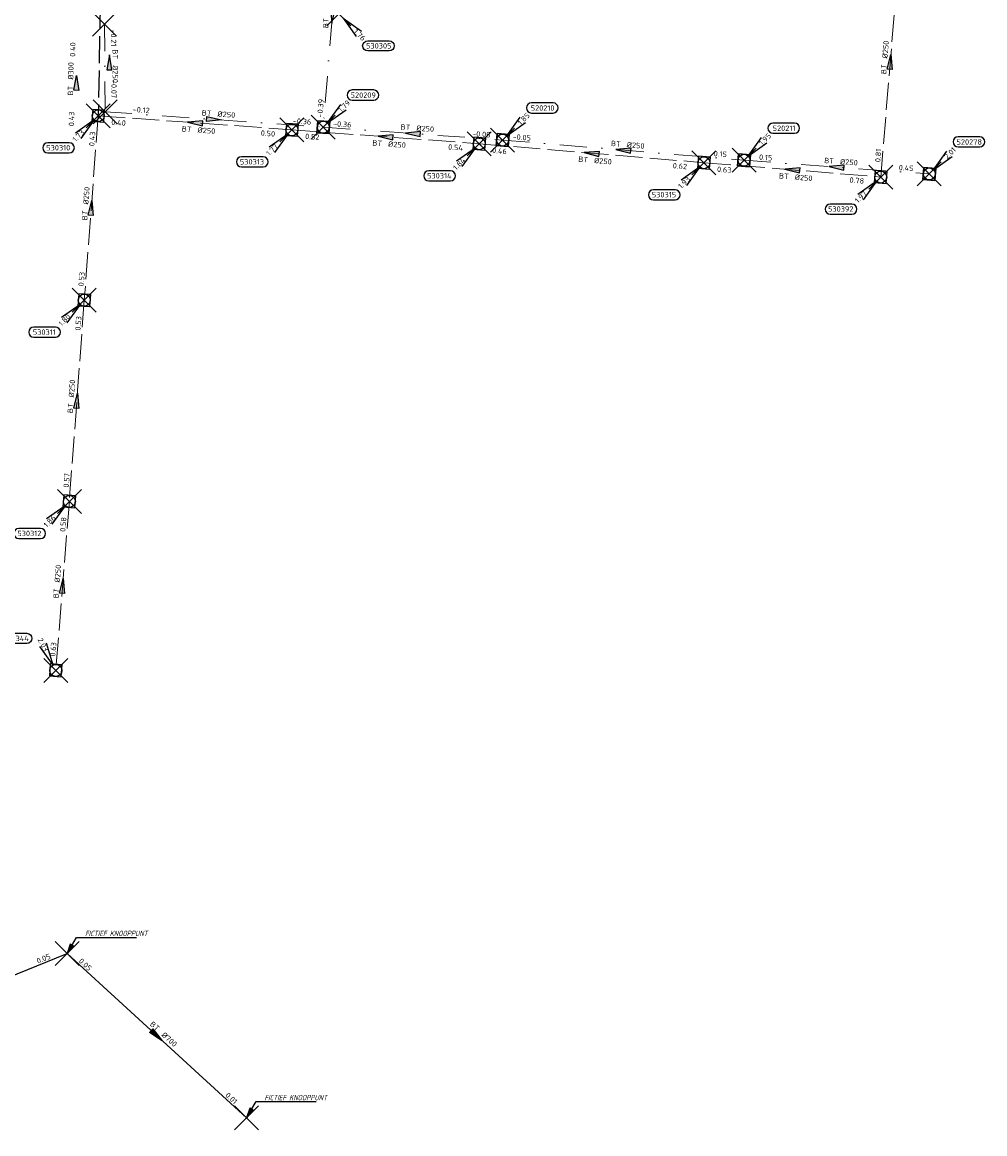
# Model space of a CAD drawing. Header units: metres. Extents: x 153343 to 157271, y 461673 to 467005.
# Tile 79 of 191: x 155219 to 155459, y 464355 to 464633. Entities that reach past the tile are written whole.
import ezdxf
from ezdxf.enums import TextEntityAlignment as Align
from ezdxf.lldxf.tags import DXFTag

# ---------------------------------------------------------------- set-up
doc = ezdxf.new("R2010")
doc.units = ezdxf.units.M
doc.header["$LTSCALE"] = 0.75
doc.header["$PDMODE"] = 3
doc.header["$PDSIZE"] = 3
doc.linetypes.add('RI-HWA_BETON', pattern=[11.4, 9, -2.4])
doc.linetypes.add('RI-VWA_BETON', pattern=[19, 9, -5, 0, -5])
doc.layers.get('0').update_dxf_attribs({"lineweight": 25})
doc.layers.get('defpoints').update_dxf_attribs({"lineweight": 25})
for name, color, linetype in [('B-OI-RI-AANPIJLING', 1, 'Continuous'), ('B-OI-RI-HWA_PUTNUMMER-S @ 0.75', 151, 'Continuous'), ('B-OI-RI-HWA_TRANSPORTLEIDING_BETON_300-G', 151, 'RI-HWA_BETON'), ('B-OI-RI-PERSLEIDING_TRANSPORTLEIDING_BETON_700-G', 210, 'RI-PERS'), ('B-OI-RI-PERSLEIDING_TRANSPORTLEIDING_GEWAPEND BETON_700-G', 210, 'RI-PERS'), ('B-OI-RI-VWA_PUTNUMMER-S @ 0.75', 33, 'Continuous'), ('fictief knooppunt', 7, 'Continuous')]:
    doc.layers.add(name, color=color, linetype=linetype)
for name, color, linetype, lineweight in [('B-OI-RI-GWA_STROOMRICHTING-S @ 0.75', 11, 'Continuous', 25), ('B-OI-RI-HWA_RIOOLPUT_INSPECTIEPUT-S', 151, 'Continuous', 25), ('B-OI-RI-HWA_STROOMRICHTING-S @ 0.75', 151, 'Continuous', 25), ('B-OI-RI-HWA_TRANSPORTLEIDING_BETON_250-G', 151, 'RI-HWA_BETON', 18), ('B-OI-RI-VWA_RIOOLPUT_INSPECTIEPUT_BETON-S', 33, 'Continuous', 25), ('B-OI-RI-VWA_STROOMRICHTING-S @ 0.75', 33, 'Continuous', 25), ('B-OI-RI-VWA_TRANSPORTLEIDING_BETON_250-G', 33, 'RI-VWA_BETON', 18), ('N-OI-RI-BIJZONDERDERHEDEN-T18', 134, 'Continuous', 18)]:
    doc.layers.add(name, color=color, linetype=linetype, lineweight=lineweight)
doc.layers.add('inspectieput', color=7, linetype='Continuous', plot=False)
doc.styles.add('NLCS-ISO', font='isocpeur.ttf')
doc.styles.add('NLCS-ISO-M750-T18_CURSIEF', font='NLCS-ISO.ttf', dxfattribs={"oblique": 15, "height": 1.35})
doc.styles.get("Standard").update_dxf_attribs({"font": 'txt.shx'})
tags = doc.linetypes.add('RI-PERS', pattern='A,7,-2,["P",Standard,S=1.8,R=0,X=-0.5,Y=-0.9],-2,7,-2,[102,NLCS.SHX,S=1,R=180,X=0,Y=0],-2', length=22).pattern_tags.tags
tags[6] = DXFTag(74, 10)

# ---------------------------------------------------------------- blocks, each defined once
blk = doc.blocks.new('*U1746')
at = {"ltscale": 0.1}
blk.add_hatch(color=256, dxfattribs=at).paths.add_polyline_path([(2.5, 0), (-2.5, -0.83), (-2.5, 0.83)])
at = {"ltscale": 0.1, "flags": 128}
blk.add_lwpolyline([(2.5, 0), (-2.5, -0.83), (-2.5, 0.83)], close=True, dxfattribs=at)
at = {"ltscale": 0.1, "style": 'NLCS-ISO'}
for tag, p in [('BOBL', (-31.21, 0)), ('MAT', (-1, 0.5))]:
    blk.add_attdef(tag, text='', height=1.8, dxfattribs=at).set_placement(p, align=Align.BOTTOM_RIGHT)
for tag, p in [('DIA', (1, 0.5)), ('BOBR', (30.27, -0.01))]:
    blk.add_attdef(tag, text='', height=1.8, dxfattribs=at).set_placement(p, align=Align.BOTTOM_LEFT)
at = {"layer": 'defpoints', "ltscale": 0.1, "style": 'NLCS-ISO', "flags": 1}
blk.add_attdef('JVA', text='', height=1.8, dxfattribs=at).set_placement((0, -1), align=Align.TOP_CENTER)
blk = doc.blocks.new('*U1743')
at = {"ltscale": 0.1}
blk.add_hatch(color=256, dxfattribs=at).paths.add_polyline_path([(2.5, 0), (-2.5, -0.83), (-2.5, 0.83)])
at = {"ltscale": 0.1, "flags": 128}
blk.add_lwpolyline([(2.5, 0), (-2.5, -0.83), (-2.5, 0.83)], close=True, dxfattribs=at)
at = {"ltscale": 0.1, "style": 'NLCS-ISO'}
for tag, p in [('BOBL', (-70.88, 0)), ('MAT', (-1, 0.5))]:
    blk.add_attdef(tag, text='', height=1.8, dxfattribs=at).set_placement(p, align=Align.BOTTOM_RIGHT)
for tag, p in [('DIA', (1, 0.5)), ('BOBR', (69.93, -0.04))]:
    blk.add_attdef(tag, text='', height=1.8, dxfattribs=at).set_placement(p, align=Align.BOTTOM_LEFT)
at = {"layer": 'defpoints', "ltscale": 0.1, "style": 'NLCS-ISO', "flags": 1}
blk.add_attdef('JVA', text='', height=1.8, dxfattribs=at).set_placement((0, -1), align=Align.TOP_CENTER)
blk = doc.blocks.new('*U1626')
at = {"ltscale": 0.1}
blk.add_hatch(color=256, dxfattribs=at).paths.add_polyline_path([(2.5, 0), (-2.5, -0.83), (-2.5, 0.83)])
at = {"ltscale": 0.1, "flags": 128}
blk.add_lwpolyline([(2.5, 0), (-2.5, -0.83), (-2.5, 0.83)], close=True, dxfattribs=at)
at = {"ltscale": 0.1, "style": 'NLCS-ISO'}
for tag, p in [('BOBL', (-29.21, 0)), ('MAT', (-1, 0.5))]:
    blk.add_attdef(tag, text='', height=1.8, dxfattribs=at).set_placement(p, align=Align.BOTTOM_RIGHT)
for tag, p in [('DIA', (1, 0.5)), ('BOBR', (28.26, -0.01))]:
    blk.add_attdef(tag, text='', height=1.8, dxfattribs=at).set_placement(p, align=Align.BOTTOM_LEFT)
at = {"layer": 'defpoints', "ltscale": 0.1, "style": 'NLCS-ISO', "flags": 1}
blk.add_attdef('JVA', text='', height=1.8, dxfattribs=at).set_placement((0, -1), align=Align.TOP_CENTER)
blk = doc.blocks.new('*U1574')
at = {"ltscale": 0.1}
blk.add_hatch(color=256, dxfattribs=at).paths.add_polyline_path([(-2.5, 0), (2.5, -0.83), (2.5, 0.83)])
at = {"ltscale": 0.1, "flags": 128}
blk.add_lwpolyline([(-2.5, 0), (2.5, -0.83), (2.5, 0.83)], close=True, dxfattribs=at)
at = {"ltscale": 0.1, "style": 'NLCS-ISO'}
for tag, p in [('BOBL', (-20.22, -3.24)), ('MAT', (-1, -3.74))]:
    blk.add_attdef(tag, text='', height=1.8, dxfattribs=at).set_placement(p, align=Align.BOTTOM_RIGHT)
for tag, p in [('DIA', (1, -3.74)), ('BOBR', (19.27, -3.23))]:
    blk.add_attdef(tag, text='', height=1.8, dxfattribs=at).set_placement(p, align=Align.BOTTOM_LEFT)
at = {"layer": 'defpoints', "ltscale": 0.1, "style": 'NLCS-ISO', "flags": 1}
blk.add_attdef('JVA', text='', height=1.8, dxfattribs=at).set_placement((0, -1), align=Align.TOP_CENTER)
blk = doc.blocks.new('*U1597')
at = {"ltscale": 0.1}
blk.add_hatch(color=256, dxfattribs=at).paths.add_polyline_path([(-2.5, 0), (2.5, -0.83), (2.5, 0.83)])
at = {"ltscale": 0.1, "flags": 128}
blk.add_lwpolyline([(-2.5, 0), (2.5, -0.83), (2.5, 0.83)], close=True, dxfattribs=at)
at = {"ltscale": 0.1, "style": 'NLCS-ISO'}
for tag, p in [('BOBL', (-28.24, -3.24)), ('MAT', (-1, -3.74))]:
    blk.add_attdef(tag, text='', height=1.8, dxfattribs=at).set_placement(p, align=Align.BOTTOM_RIGHT)
for tag, p in [('DIA', (1, -3.74)), ('BOBR', (27.3, -3.23))]:
    blk.add_attdef(tag, text='', height=1.8, dxfattribs=at).set_placement(p, align=Align.BOTTOM_LEFT)
at = {"layer": 'defpoints', "ltscale": 0.1, "style": 'NLCS-ISO', "flags": 1}
blk.add_attdef('JVA', text='', height=1.8, dxfattribs=at).set_placement((0, -1), align=Align.TOP_CENTER)
blk = doc.blocks.new('*U1598')
at = {"ltscale": 0.1}
blk.add_hatch(color=256, dxfattribs=at).paths.add_polyline_path([(-2.5, 0), (2.5, -0.83), (2.5, 0.83)])
at = {"ltscale": 0.1, "flags": 128}
blk.add_lwpolyline([(-2.5, 0), (2.5, -0.83), (2.5, 0.83)], close=True, dxfattribs=at)
at = {"ltscale": 0.1, "style": 'NLCS-ISO'}
for tag, p in [('BOBL', (-21.98, -3.24)), ('MAT', (-1, -3.74))]:
    blk.add_attdef(tag, text='', height=1.8, dxfattribs=at).set_placement(p, align=Align.BOTTOM_RIGHT)
for tag, p in [('DIA', (1, -3.74)), ('BOBR', (21.03, -3.23))]:
    blk.add_attdef(tag, text='', height=1.8, dxfattribs=at).set_placement(p, align=Align.BOTTOM_LEFT)
at = {"layer": 'defpoints', "ltscale": 0.1, "style": 'NLCS-ISO', "flags": 1}
blk.add_attdef('JVA', text='', height=1.8, dxfattribs=at).set_placement((0, -1), align=Align.TOP_CENTER)
blk = doc.blocks.new('*U1595')
at = {"ltscale": 0.1}
blk.add_hatch(color=256, dxfattribs=at).paths.add_polyline_path([(2.5, 0), (-2.5, -0.83), (-2.5, 0.83)])
at = {"ltscale": 0.1, "flags": 128}
blk.add_lwpolyline([(2.5, 0), (-2.5, -0.83), (-2.5, 0.83)], close=True, dxfattribs=at)
at = {"ltscale": 0.1, "style": 'NLCS-ISO'}
for tag, p in [('BOBL', (-18.93, 0)), ('MAT', (-1, 0.5))]:
    blk.add_attdef(tag, text='', height=1.8, dxfattribs=at).set_placement(p, align=Align.BOTTOM_RIGHT)
for tag, p in [('DIA', (1, 0.5)), ('BOBR', (17.99, 0))]:
    blk.add_attdef(tag, text='', height=1.8, dxfattribs=at).set_placement(p, align=Align.BOTTOM_LEFT)
at = {"layer": 'defpoints', "ltscale": 0.1, "style": 'NLCS-ISO', "flags": 1}
blk.add_attdef('JVA', text='', height=1.8, dxfattribs=at).set_placement((0, -1), align=Align.TOP_CENTER)
blk = doc.blocks.new('*U1596')
at = {"ltscale": 0.1}
blk.add_hatch(color=256, dxfattribs=at).paths.add_polyline_path([(2.5, 0), (-2.5, -0.83), (-2.5, 0.83)])
at = {"ltscale": 0.1, "flags": 128}
blk.add_lwpolyline([(2.5, 0), (-2.5, -0.83), (-2.5, 0.83)], close=True, dxfattribs=at)
at = {"ltscale": 0.1, "style": 'NLCS-ISO'}
for tag, p in [('BOBL', (-24.32, 0)), ('MAT', (-1, 0.5))]:
    blk.add_attdef(tag, text='', height=1.8, dxfattribs=at).set_placement(p, align=Align.BOTTOM_RIGHT)
for tag, p in [('DIA', (1, 0.5)), ('BOBR', (23.37, -0.01))]:
    blk.add_attdef(tag, text='', height=1.8, dxfattribs=at).set_placement(p, align=Align.BOTTOM_LEFT)
at = {"layer": 'defpoints', "ltscale": 0.1, "style": 'NLCS-ISO', "flags": 1}
blk.add_attdef('JVA', text='', height=1.8, dxfattribs=at).set_placement((0, -1), align=Align.TOP_CENTER)
blk = doc.blocks.new('*U1593')
at = {"ltscale": 0.1}
blk.add_hatch(color=256, dxfattribs=at).paths.add_polyline_path([(-2.5, 0), (2.5, -0.83), (2.5, 0.83)])
at = {"ltscale": 0.1, "flags": 128}
blk.add_lwpolyline([(-2.5, 0), (2.5, -0.83), (2.5, 0.83)], close=True, dxfattribs=at)
at = {"ltscale": 0.1, "style": 'NLCS-ISO'}
for tag, p in [('BOBL', (-23.04, -3.24)), ('MAT', (-1, -3.74))]:
    blk.add_attdef(tag, text='', height=1.8, dxfattribs=at).set_placement(p, align=Align.BOTTOM_RIGHT)
for tag, p in [('DIA', (1, -3.74)), ('BOBR', (22.09, -3.23))]:
    blk.add_attdef(tag, text='', height=1.8, dxfattribs=at).set_placement(p, align=Align.BOTTOM_LEFT)
at = {"layer": 'defpoints', "ltscale": 0.1, "style": 'NLCS-ISO', "flags": 1}
blk.add_attdef('JVA', text='', height=1.8, dxfattribs=at).set_placement((0, -1), align=Align.TOP_CENTER)
blk = doc.blocks.new('*U1594')
at = {"ltscale": 0.1}
blk.add_hatch(color=256, dxfattribs=at).paths.add_polyline_path([(2.5, 0), (-2.5, -0.83), (-2.5, 0.83)])
at = {"ltscale": 0.1, "flags": 128}
blk.add_lwpolyline([(2.5, 0), (-2.5, -0.83), (-2.5, 0.83)], close=True, dxfattribs=at)
at = {"ltscale": 0.1, "style": 'NLCS-ISO'}
for tag, p in [('BOBL', (-21.5, 0)), ('MAT', (-1, 0.5))]:
    blk.add_attdef(tag, text='', height=1.8, dxfattribs=at).set_placement(p, align=Align.BOTTOM_RIGHT)
for tag, p in [('DIA', (1, 0.5)), ('BOBR', (20.55, -0.01))]:
    blk.add_attdef(tag, text='', height=1.8, dxfattribs=at).set_placement(p, align=Align.BOTTOM_LEFT)
at = {"layer": 'defpoints', "ltscale": 0.1, "style": 'NLCS-ISO', "flags": 1}
blk.add_attdef('JVA', text='', height=1.8, dxfattribs=at).set_placement((0, -1), align=Align.TOP_CENTER)
blk = doc.blocks.new('*U1579')
at = {"ltscale": 0.1}
blk.add_hatch(color=256, dxfattribs=at).paths.add_polyline_path([(2.5, 0), (-2.5, -0.83), (-2.5, 0.83)])
at = {"ltscale": 0.1, "flags": 128}
blk.add_lwpolyline([(2.5, 0), (-2.5, -0.83), (-2.5, 0.83)], close=True, dxfattribs=at)
at = {"ltscale": 0.1, "style": 'NLCS-ISO'}
for tag, p in [('BOBL', (-9.62, 0)), ('MAT', (-1, 0.5))]:
    blk.add_attdef(tag, text='', height=1.8, dxfattribs=at).set_placement(p, align=Align.BOTTOM_RIGHT)
for tag, p in [('DIA', (1, 0.5)), ('BOBR', (8.67, 0))]:
    blk.add_attdef(tag, text='', height=1.8, dxfattribs=at).set_placement(p, align=Align.BOTTOM_LEFT)
at = {"layer": 'defpoints', "ltscale": 0.1, "style": 'NLCS-ISO', "flags": 1}
blk.add_attdef('JVA', text='', height=1.8, dxfattribs=at).set_placement((0, -1), align=Align.TOP_CENTER)
blk = doc.blocks.new('*U1326')
at = {"ltscale": 0.1}
blk.add_hatch(color=256, dxfattribs=at).paths.add_polyline_path([(-2.5, 0), (2.5, -0.83), (2.5, 0.83)])
at = {"ltscale": 0.1, "flags": 128}
blk.add_lwpolyline([(-2.5, 0), (2.5, -0.83), (2.5, 0.83)], close=True, dxfattribs=at)
at = {"ltscale": 0.1, "style": 'NLCS-ISO'}
for tag, p in [('BOBL', (-21.62, 0)), ('MAT', (-1, 0.5))]:
    blk.add_attdef(tag, text='', height=1.8, dxfattribs=at).set_placement(p, align=Align.BOTTOM_RIGHT)
for tag, p in [('DIA', (1, 0.5)), ('BOBR', (20.67, -0.01))]:
    blk.add_attdef(tag, text='', height=1.8, dxfattribs=at).set_placement(p, align=Align.BOTTOM_LEFT)
at = {"layer": 'defpoints', "ltscale": 0.1, "style": 'NLCS-ISO', "flags": 1}
blk.add_attdef('JVA', text='', height=1.8, dxfattribs=at).set_placement((0, -1), align=Align.TOP_CENTER)
blk = doc.blocks.new('*U1323')
at = {"ltscale": 0.1}
blk.add_hatch(color=256, dxfattribs=at).paths.add_polyline_path([(-2.5, 0), (2.5, -0.83), (2.5, 0.83)])
at = {"ltscale": 0.1, "flags": 128}
blk.add_lwpolyline([(-2.5, 0), (2.5, -0.83), (2.5, 0.83)], close=True, dxfattribs=at)
at = {"ltscale": 0.1, "style": 'NLCS-ISO'}
for tag, p in [('BOBL', (-31.04, 0)), ('MAT', (-1, 0.5))]:
    blk.add_attdef(tag, text='', height=1.8, dxfattribs=at).set_placement(p, align=Align.BOTTOM_RIGHT)
for tag, p in [('DIA', (1, 0.5)), ('BOBR', (30.1, -0.01))]:
    blk.add_attdef(tag, text='', height=1.8, dxfattribs=at).set_placement(p, align=Align.BOTTOM_LEFT)
at = {"layer": 'defpoints', "ltscale": 0.1, "style": 'NLCS-ISO', "flags": 1}
blk.add_attdef('JVA', text='', height=1.8, dxfattribs=at).set_placement((0, -1), align=Align.TOP_CENTER)
blk = doc.blocks.new('*U1324')
at = {"ltscale": 0.1}
blk.add_hatch(color=256, dxfattribs=at).paths.add_polyline_path([(-2.5, 0), (2.5, -0.83), (2.5, 0.83)])
at = {"ltscale": 0.1, "flags": 128}
blk.add_lwpolyline([(-2.5, 0), (2.5, -0.83), (2.5, 0.83)], close=True, dxfattribs=at)
at = {"ltscale": 0.1, "style": 'NLCS-ISO'}
for tag, p in [('BOBL', (-20.64, 0)), ('MAT', (-1, 0.5))]:
    blk.add_attdef(tag, text='', height=1.8, dxfattribs=at).set_placement(p, align=Align.BOTTOM_RIGHT)
for tag, p in [('DIA', (1, 0.5)), ('BOBR', (19.69, -0.01))]:
    blk.add_attdef(tag, text='', height=1.8, dxfattribs=at).set_placement(p, align=Align.BOTTOM_LEFT)
at = {"layer": 'defpoints', "ltscale": 0.1, "style": 'NLCS-ISO', "flags": 1}
blk.add_attdef('JVA', text='', height=1.8, dxfattribs=at).set_placement((0, -1), align=Align.TOP_CENTER)
blk = doc.blocks.new('*U1319')
at = {"ltscale": 0.1}
blk.add_hatch(color=256, dxfattribs=at).paths.add_polyline_path([(-2.5, 0), (2.5, -0.83), (2.5, 0.83)])
at = {"ltscale": 0.1, "flags": 128}
blk.add_lwpolyline([(-2.5, 0), (2.5, -0.83), (2.5, 0.83)], close=True, dxfattribs=at)
at = {"ltscale": 0.1, "style": 'NLCS-ISO'}
for tag, p in [('BOBL', (-27.92, 0)), ('MAT', (-1, 0.5))]:
    blk.add_attdef(tag, text='', height=1.8, dxfattribs=at).set_placement(p, align=Align.BOTTOM_RIGHT)
for tag, p in [('DIA', (1, 0.5)), ('BOBR', (26.97, -0.01))]:
    blk.add_attdef(tag, text='', height=1.8, dxfattribs=at).set_placement(p, align=Align.BOTTOM_LEFT)
at = {"layer": 'defpoints', "ltscale": 0.1, "style": 'NLCS-ISO', "flags": 1}
blk.add_attdef('JVA', text='', height=1.8, dxfattribs=at).set_placement((0, -1), align=Align.TOP_CENTER)
blk = doc.blocks.new('*U1313')
at = {"ltscale": 0.1}
blk.add_hatch(color=256, dxfattribs=at).paths.add_polyline_path([(2.5, 0), (-2.5, -0.83), (-2.5, 0.83)])
at = {"ltscale": 0.1, "flags": 128}
blk.add_lwpolyline([(2.5, 0), (-2.5, -0.83), (-2.5, 0.83)], close=True, dxfattribs=at)
at = {"ltscale": 0.1, "style": 'NLCS-ISO'}
for tag, p in [('BOBL', (-21.63, 0)), ('MAT', (-1, 0.5))]:
    blk.add_attdef(tag, text='', height=1.8, dxfattribs=at).set_placement(p, align=Align.BOTTOM_RIGHT)
for tag, p in [('DIA', (1, 0.5)), ('BOBR', (26.18, -0.01))]:
    blk.add_attdef(tag, text='', height=1.8, dxfattribs=at).set_placement(p, align=Align.BOTTOM_LEFT)
at = {"layer": 'defpoints', "ltscale": 0.1, "style": 'NLCS-ISO', "flags": 1}
blk.add_attdef('JVA', text='', height=1.8, dxfattribs=at).set_placement((0, -1), align=Align.TOP_CENTER)
blk = doc.blocks.new('*U1246')
at = {"ltscale": 0.1}
blk.add_hatch(color=256, dxfattribs=at).paths.add_polyline_path([(-2.5, 0), (2.5, -0.83), (2.5, 0.83)])
at = {"ltscale": 0.1, "flags": 128}
blk.add_lwpolyline([(-2.5, 0), (2.5, -0.83), (2.5, 0.83)], close=True, dxfattribs=at)
at = {"ltscale": 0.1, "style": 'NLCS-ISO'}
for tag, p in [('BOBL', (-5.26, 0)), ('MAT', (-1, 0.5))]:
    blk.add_attdef(tag, text='', height=1.8, dxfattribs=at).set_placement(p, align=Align.BOTTOM_RIGHT)
for tag, p in [('DIA', (1, 0.5)), ('BOBR', (5.89, 0))]:
    blk.add_attdef(tag, text='', height=1.8, dxfattribs=at).set_placement(p, align=Align.BOTTOM_LEFT)
at = {"layer": 'defpoints', "ltscale": 0.1, "style": 'NLCS-ISO', "flags": 1}
blk.add_attdef('JVA', text='', height=1.8, dxfattribs=at).set_placement((0, -1), align=Align.TOP_CENTER)
blk = doc.blocks.new('B-SRI-PUT_HWA-SO')
at = {"lineweight": -3, "flags": 128}
blk.add_lwpolyline([(-2, -2), (2, -2), (2, 2), (-2, 2)], close=True, dxfattribs=at)
at = {"lineweight": -3}
blk.add_circle((0, 0), 2, dxfattribs=at)
blk = doc.blocks.new('*U241')
for q in [(-7.6, -5.83), (-5.83, -7.6)]:
    blk.add_line((-1.41, -1.41), q)
blk.add_lwpolyline([(-16.81, -12.39), (-9.65, -12.39, 1), (-9.65, -9.01), (-16.81, -9.01, 1)], format="xyb", close=True)
at = {"ltscale": 0.1, "style": 'NLCS-ISO'}
blk.add_attdef('PUTHGT', text='', height=1.8, rotation=45, dxfattribs=at).set_placement((-8.44, -8.48), align=Align.MIDDLE_LEFT)
blk.add_attdef('PUTNR', text='', height=1.8, dxfattribs=at).set_placement((-13.33, -8.87), align=Align.MIDDLE_CENTER)
blk = doc.blocks.new('*U853')
for q in [(-5.37, 7.94), (-3.14, 9.05)]:
    blk.add_line((-0.9, 1.79), q)
blk.add_lwpolyline([(-16.81, 12.39), (-9.65, 12.39, -1), (-9.65, 9.01), (-16.81, 9.01, -1)], format="xyb", close=True)
at = {"ltscale": 0.1, "style": 'NLCS-ISO'}
blk.add_attdef('PUTNR', text='', height=1.8, dxfattribs=at).set_placement((-13.33, 10.67), align=Align.MIDDLE_CENTER)
blk.add_attdef('PUTHGT', text='', height=1.8, rotation=296.5943, dxfattribs=at).set_placement((-5.33, 10.71), align=Align.MIDDLE_LEFT)
blk = doc.blocks.new('*U247')
for q in [(5.83, -7.6), (7.6, -5.83)]:
    blk.add_line((1.41, -1.41), q)
blk.add_lwpolyline([(16.81, -12.39), (9.65, -12.39, -1), (9.65, -9.01), (16.81, -9.01, -1)], format="xyb", close=True)
at = {"ltscale": 0.1, "style": 'NLCS-ISO'}
blk.add_attdef('PUTHGT', text='', height=1.8, rotation=315, dxfattribs=at).set_placement((5.39, -5.43), align=Align.MIDDLE_LEFT)
blk.add_attdef('PUTNR', text='', height=1.8, dxfattribs=at).set_placement((13.33, -8.87), align=Align.MIDDLE_CENTER)
blk = doc.blocks.new('*U43')
for q in [(5.83, 7.6), (7.6, 5.83)]:
    blk.add_line((1.41, 1.41), q)
blk.add_lwpolyline([(16.81, 12.39), (9.65, 12.39, 1), (9.65, 9.01), (16.81, 9.01, 1)], format="xyb", close=True)
at = {"ltscale": 0.1, "style": 'NLCS-ISO'}
blk.add_attdef('PUTHGT', text='', height=1.8, rotation=45, dxfattribs=at).set_placement((5.39, 5.43), align=Align.MIDDLE_LEFT)
blk.add_attdef('PUTNR', text='', height=1.8, dxfattribs=at).set_placement((13.33, 10.67), align=Align.MIDDLE_CENTER)
blk = doc.blocks.new('B-SRI-PUT_VWA-SO')
at = {"flags": 128}
blk.add_lwpolyline([(-2, 2), (2, 2), (2, -2), (-2, -2)], close=True, dxfattribs=at)
at = {"lineweight": -3, "flags": 128}
blk.add_lwpolyline([(2, -2), (2, 2), (-2, 2), (-2, -2)], close=True, dxfattribs=at)
at = {"lineweight": -3}
blk.add_circle((0, 0), 2, dxfattribs=at)

msp = doc.modelspace()

# ---------------------------------------------------------------- linework, layer by layer
at = {"layer": 'B-OI-RI-AANPIJLING', "transparency": 33554610, "flags": 128}
for points in [[(155229.97, 464400.35), (155231.67, 464402.25), (155230.79, 464402.76), (155229.97, 464400.35), (155230.94, 464402.68), (155231.09, 464402.59), (155229.97, 464400.35), (155231.38, 464402.42), (155231.53, 464402.33), (155229.97, 464400.35), (155232.36, 464404.43), (155247.31, 464404.43)], [(155274.83, 464359.27), (155276.53, 464361.17), (155275.65, 464361.68), (155274.83, 464359.27), (155275.8, 464361.6), (155275.95, 464361.51), (155274.83, 464359.27), (155276.24, 464361.34), (155276.39, 464361.25), (155274.83, 464359.27), (155277.22, 464363.35), (155292.25, 464363.35)]]:
    msp.add_lwpolyline(points, dxfattribs=at)
at = {"layer": 'B-OI-RI-HWA_TRANSPORTLEIDING_BETON_250-G', "transparency": 33554610}
for p, q in [((155438.21, 464652.22), (155433.41, 464594.6)), ((155237.77, 464609.93), (155234.28, 464563.81)), ((155237.77, 464609.93), (155286.21, 464606.41)), ((155286.21, 464606.41), (155333.05, 464602.92)), ((155333.05, 464602.92), (155389.22, 464598.19)), ((155389.22, 464598.19), (155433.41, 464594.6)), ((155234.28, 464563.81), (155230.55, 464513.46)), ((155230.55, 464513.46), (155227.16, 464471.19))]:
    msp.add_line(p, q, dxfattribs=at)
at = {"layer": 'B-OI-RI-HWA_TRANSPORTLEIDING_BETON_300-G', "transparency": 33554610}
msp.add_line((155238.26, 464638.36), (155237.77, 464609.93), dxfattribs=at)
at = {"layer": 'B-OI-RI-PERSLEIDING_TRANSPORTLEIDING_BETON_700-G', "transparency": 33554610}
msp.add_line((155229.97, 464400.35), (155274.83, 464359.27), dxfattribs=at)
at = {"layer": 'B-OI-RI-PERSLEIDING_TRANSPORTLEIDING_GEWAPEND BETON_700-G', "transparency": 33554610}
msp.add_line((155118.4, 464355.3), (155229.97, 464400.35), dxfattribs=at)
at = {"layer": 'B-OI-RI-VWA_TRANSPORTLEIDING_BETON_250-G', "transparency": 33554610}
for p, q in [((155298.55, 464662.78), (155294.03, 464607.08)), ((155239.35, 464632.83), (155239.47, 464610.94)), ((155239.47, 464610.94), (155294.03, 464607.08)), ((155294.03, 464607.08), (155338.88, 464603.86)), ((155338.88, 464603.86), (155399.24, 464598.8)), ((155399.24, 464598.8), (155445.55, 464595.37))]:
    msp.add_line(p, q, dxfattribs=at)
at = {"layer": 'fictief knooppunt', "color": 0, "transparency": 33554610}
for p in [(155229.97, 464400.35), (155274.83, 464359.27)]:
    msp.add_point(p, dxfattribs=at)
at = {"layer": 'inspectieput', "color": 0, "transparency": 33554610}
for p in [(155297.91, 464635.42), (155239.35, 464632.83), (155237.77, 464609.93), (155239.47, 464610.94), (155286.21, 464606.41), (155294.03, 464607.08), (155338.88, 464603.86), (155333.05, 464602.92), (155389.22, 464598.19), (155399.24, 464598.8), (155445.55, 464595.37), (155433.41, 464594.6), (155234.28, 464563.81), (155230.55, 464513.46), (155227.16, 464471.19)]:
    msp.add_point(p, dxfattribs=at)

# ---------------------------------------------------------------- block references
at = {"layer": 'B-OI-RI-GWA_STROOMRICHTING-S @ 0.75', "color": 0, "transparency": 33554610, "xscale": 0.75, "yscale": 0.75, "zscale": 0.75}
for name, p, rotation, values in [('*U1743', (155174.18, 464377.83), 21.98798818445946, {'MAT': 'GBT', 'DIA': '%%c700', 'BOBL': '0.30', 'BOBR': '0.05'}), ('*U1746', (155252.4, 464379.81), 317.51848433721, {'MAT': 'BT', 'DIA': '%%c700', 'BOBL': '0.05', 'BOBR': '0.01'})]:
    msp.add_blockref(name, p, dxfattribs=dict(at, rotation=rotation)).add_auto_attribs(values)
at = {"layer": 'B-OI-RI-HWA_PUTNUMMER-S @ 0.75', "color": 0, "transparency": 33554610}
ref = msp.add_blockref('*U247', (155297.91, 464635.42), dxfattribs=dict(at, xscale=0.75, yscale=0.75, zscale=0.75))
ref.add_attrib('PUTNR', '530305', dxfattribs={"layer": '0', "ltscale": 0.1, "height": 1.35, "style": 'NLCS-ISO'}).set_placement((155307.91, 464627.42), align=Align.MIDDLE_CENTER)
ref.add_attrib('PUTHGT', '1.76', dxfattribs={"layer": '0', "ltscale": 0.1, "height": 1.35, "rotation": 315, "style": 'NLCS-ISO'}).set_placement((155301.95, 464631.35), align=Align.MIDDLE_LEFT)
ref = msp.add_blockref('*U241', (155237.77, 464609.93), dxfattribs=dict(at, xscale=0.75, yscale=0.75, zscale=0.75))
ref.add_attrib('PUTNR', '530310', dxfattribs={"layer": '0', "ltscale": 0.1, "height": 1.35, "style": 'NLCS-ISO'}).set_placement((155227.77, 464601.93), align=Align.MIDDLE_CENTER)
ref.add_attrib('PUTHGT', '1.73', dxfattribs={"layer": '0', "ltscale": 0.1, "height": 1.35, "rotation": 45, "style": 'NLCS-ISO'}).set_placement((155231.63, 464603.76), align=Align.MIDDLE_LEFT)
ref = msp.add_blockref('*U241', (155286.21, 464606.41), dxfattribs=dict(at, xscale=0.75, yscale=0.75, zscale=0.75))
ref.add_attrib('PUTNR', '530313', dxfattribs={"layer": '0', "ltscale": 0.1, "height": 1.35, "style": 'NLCS-ISO'}).set_placement((155276.21, 464598.41), align=Align.MIDDLE_CENTER)
ref.add_attrib('PUTHGT', '1.77', dxfattribs={"layer": '0', "ltscale": 0.1, "height": 1.35, "rotation": 45, "style": 'NLCS-ISO'}).set_placement((155280.07, 464600.24), align=Align.MIDDLE_LEFT)
ref = msp.add_blockref('*U241', (155333.05, 464602.92), dxfattribs=dict(at, xscale=0.75, yscale=0.75, zscale=0.75))
ref.add_attrib('PUTNR', '530314', dxfattribs={"layer": '0', "ltscale": 0.1, "height": 1.35, "style": 'NLCS-ISO'}).set_placement((155323.05, 464594.92), align=Align.MIDDLE_CENTER)
ref.add_attrib('PUTHGT', '1.84', dxfattribs={"layer": '0', "ltscale": 0.1, "height": 1.35, "rotation": 45, "style": 'NLCS-ISO'}).set_placement((155326.81, 464596.65), align=Align.MIDDLE_LEFT)
ref = msp.add_blockref('*U241', (155389.22, 464598.19), dxfattribs=dict(at, xscale=0.75, yscale=0.75, zscale=0.75))
ref.add_attrib('PUTNR', '530315', dxfattribs={"layer": '0', "ltscale": 0.1, "height": 1.35, "style": 'NLCS-ISO'}).set_placement((155379.22, 464590.19), align=Align.MIDDLE_CENTER)
ref.add_attrib('PUTHGT', '1.93', dxfattribs={"layer": '0', "ltscale": 0.1, "height": 1.35, "rotation": 45, "style": 'NLCS-ISO'}).set_placement((155383.08, 464592.02), align=Align.MIDDLE_LEFT)
ref = msp.add_blockref('*U241', (155433.41, 464594.6), dxfattribs=dict(at, xscale=0.75, yscale=0.75, zscale=0.75))
ref.add_attrib('PUTNR', '530392', dxfattribs={"layer": '0', "ltscale": 0.1, "height": 1.35, "style": 'NLCS-ISO'}).set_placement((155423.41, 464586.6), align=Align.MIDDLE_CENTER)
ref.add_attrib('PUTHGT', '1.97', dxfattribs={"layer": '0', "ltscale": 0.1, "height": 1.35, "rotation": 45, "style": 'NLCS-ISO'}).set_placement((155427.27, 464588.43), align=Align.MIDDLE_LEFT)
ref = msp.add_blockref('*U241', (155234.28, 464563.81), dxfattribs=dict(at, xscale=0.75, yscale=0.75, zscale=0.75))
ref.add_attrib('PUTNR', '530311', dxfattribs={"layer": '0', "ltscale": 0.1, "height": 1.35, "style": 'NLCS-ISO'}).set_placement((155224.28, 464555.81), align=Align.MIDDLE_CENTER)
ref.add_attrib('PUTHGT', '1.80', dxfattribs={"layer": '0', "ltscale": 0.1, "height": 1.35, "rotation": 45, "style": 'NLCS-ISO'}).set_placement((155228.14, 464557.64), align=Align.MIDDLE_LEFT)
ref = msp.add_blockref('*U241', (155230.55, 464513.46), dxfattribs=dict(at, xscale=0.75, yscale=0.75, zscale=0.75))
ref.add_attrib('PUTNR', '530312', dxfattribs={"layer": '0', "ltscale": 0.1, "height": 1.35, "style": 'NLCS-ISO'}).set_placement((155220.55, 464505.46), align=Align.MIDDLE_CENTER)
ref.add_attrib('PUTHGT', '1.86', dxfattribs={"layer": '0', "ltscale": 0.1, "height": 1.35, "rotation": 45, "style": 'NLCS-ISO'}).set_placement((155224.41, 464507.29), align=Align.MIDDLE_LEFT)
at = {"layer": 'B-OI-RI-HWA_PUTNUMMER-S @ 0.75', "color": 0, "transparency": 33554610, "xscale": 0.75, "yscale": 0.75, "zscale": 0.75}
msp.add_blockref('*U853', (155227.16, 464471.19), dxfattribs=at).add_auto_attribs({'PUTNR': '530344', 'PUTHGT': '2.03'})
at = {"layer": 'B-OI-RI-HWA_RIOOLPUT_INSPECTIEPUT-S', "transparency": 33554610}
for p, xscale, yscale, zscale, rotation in [((155237.77, 464609.93), 0.75, 0.75, 0.75, 355.8437805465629), ((155286.21, 464606.41), 0.7500000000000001, 0.7500000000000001, 0.7500000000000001, 355.7388244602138), ((155333.05, 464602.92), 0.75, 0.75, 0.75, 355.1865557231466), ((155389.22, 464598.19), 0.75, 0.75, 0.75, 355.3554851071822), ((155433.41, 464594.6), 0.75, 0.75, 0.75, 85.23800417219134), ((155234.28, 464563.81), 0.75, 0.75, 0.75, 265.7631860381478), ((155230.55, 464513.46), 0.75, 0.75, 0.75, 265.4147653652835), ((155227.16, 464471.19), 0.7499999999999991, 0.7499999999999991, 0.7499999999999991, 85.41476536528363)]:
    msp.add_blockref('B-SRI-PUT_HWA-SO', p, dxfattribs=dict(at, xscale=xscale, yscale=yscale, zscale=zscale, rotation=rotation))
at = {"layer": 'B-OI-RI-HWA_STROOMRICHTING-S @ 0.75', "color": 0, "transparency": 33554610, "xscale": 0.75, "yscale": 0.75, "zscale": 0.75}
for name, p, rotation, values in [('*U1626', (155435.81, 464623.41), 85.23800417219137, {'MAT': 'BT', 'DIA': '%%c250', 'BOBL': '0.81', 'BOBR': '0.68'}), ('*U1579', (155232.32, 464618.16), 89.01258696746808, {'MAT': 'BT', 'DIA': '%%c300', 'BOBL': '0.43', 'BOBR': '0.40'}), ('*U1593', (155261.99, 464608.17), 355.8437805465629, {'MAT': 'BT', 'DIA': '%%c250', 'BOBL': '0.40', 'BOBR': '0.50'}), ('*U1594', (155236.02, 464586.87), 85.67255210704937, {'MAT': 'BT', 'DIA': '%%c250', 'BOBL': '0.53', 'BOBR': '0.43'}), ('*U1598', (155309.63, 464604.66), 355.7388244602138, {'MAT': 'BT', 'DIA': '%%c250', 'BOBL': '0.52', 'BOBR': '0.54'}), ('*U1597', (155361.14, 464600.55), 355.1865557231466, {'MAT': 'BT', 'DIA': '%%c250', 'BOBL': '0.46', 'BOBR': '0.62'}), ('*U1574', (155411.32, 464596.4), 355.3554851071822, {'MAT': 'BT', 'DIA': '%%c250', 'BOBL': '0.63', 'BOBR': '0.78'}), ('*U1596', (155232.42, 464538.64), 85.76318603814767, {'MAT': 'BT', 'DIA': '%%c250', 'BOBL': '0.57', 'BOBR': '0.53'}), ('*U1595', (155228.86, 464492.33), 85.41476536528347, {'MAT': 'BT', 'DIA': '%%c250', 'BOBL': '0.63', 'BOBR': '0.58'})]:
    msp.add_blockref(name, p, dxfattribs=dict(at, rotation=rotation)).add_auto_attribs(values)
at = {"layer": 'B-OI-RI-VWA_PUTNUMMER-S @ 0.75', "color": 0, "transparency": 33554610, "xscale": 0.75, "yscale": 0.75, "zscale": 0.75}
for p, values in [((155294.03, 464607.08), {'PUTNR': '520209', 'PUTHGT': '1.79'}), ((155338.88, 464603.86), {'PUTNR': '520210', 'PUTHGT': '1.85'}), ((155399.24, 464598.8), {'PUTNR': '520211', 'PUTHGT': '1.95'}), ((155445.55, 464595.37), {'PUTNR': '520278', 'PUTHGT': '2.01'})]:
    msp.add_blockref('*U43', p, dxfattribs=at).add_auto_attribs(values)
at = {"layer": 'B-OI-RI-VWA_RIOOLPUT_INSPECTIEPUT_BETON-S', "transparency": 33554610}
for p, xscale, yscale, zscale, rotation in [((155294.03, 464607.08), 0.75, 0.75, 0.75, 355.8935028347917), ((155338.88, 464603.86), 0.7500000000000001, 0.7500000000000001, 0.7500000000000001, 355.2080788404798), ((155399.24, 464598.8), 0.7500000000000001, 0.7500000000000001, 0.7500000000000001, 355.7640609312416), ((155445.55, 464595.37), 0.7500000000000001, 0.7500000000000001, 0.7500000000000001, 175.7640609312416)]:
    msp.add_blockref('B-SRI-PUT_VWA-SO', p, dxfattribs=dict(at, xscale=xscale, yscale=yscale, zscale=zscale, rotation=rotation))
at = {"layer": 'B-OI-RI-VWA_STROOMRICHTING-S @ 0.75', "color": 0, "transparency": 33554610, "xscale": 0.75, "yscale": 0.75, "zscale": 0.75}
for name, p, rotation, values in [('*U1319', (155296.29, 464634.93), 85.36066982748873, {'MAT': 'BT', 'DIA': '%%c250', 'BOBL': '-0.39', 'BOBR': '0.67'}), ('*U1246', (155240.57, 464623.32), 270.3140897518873, {'MAT': 'BT', 'DIA': '%%c250', 'BOBL': '-0.21', 'BOBR': '-0.07'}), ('*U1313', (155266.75, 464609.01), 355.9531923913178, {'MAT': 'BT', 'DIA': '%%c250', 'BOBL': '-0.12', 'BOBR': '-0.36'}), ('*U1324', (155316.45, 464605.47), 355.8935028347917, {'MAT': 'BT', 'DIA': '%%c250', 'BOBL': '-0.36', 'BOBR': '-0.05'}), ('*U1323', (155369.06, 464601.33), 355.2080788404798, {'MAT': 'BT', 'DIA': '%%c250', 'BOBL': '-0.05', 'BOBR': '0.15'}), ('*U1326', (155422.39, 464597.09), 355.7640609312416, {'MAT': 'BT', 'DIA': '%%c250', 'BOBL': '0.15', 'BOBR': '0.45'})]:
    msp.add_blockref(name, p, dxfattribs=dict(at, rotation=rotation)).add_auto_attribs(values)

# ---------------------------------------------------------------- texts
at = {"layer": 'N-OI-RI-BIJZONDERDERHEDEN-T18', "transparency": 33554610, "style": 'NLCS-ISO-M750-T18_CURSIEF', "oblique": 15, "width": 0.8}
for p in [(155234.47, 464404.75), (155279.33, 464363.67)]:
    msp.add_text('FICTIEF KNOOPPUNT', height=1.35, dxfattribs=at).set_placement(p)

doc.saveas('drawing.dxf')
